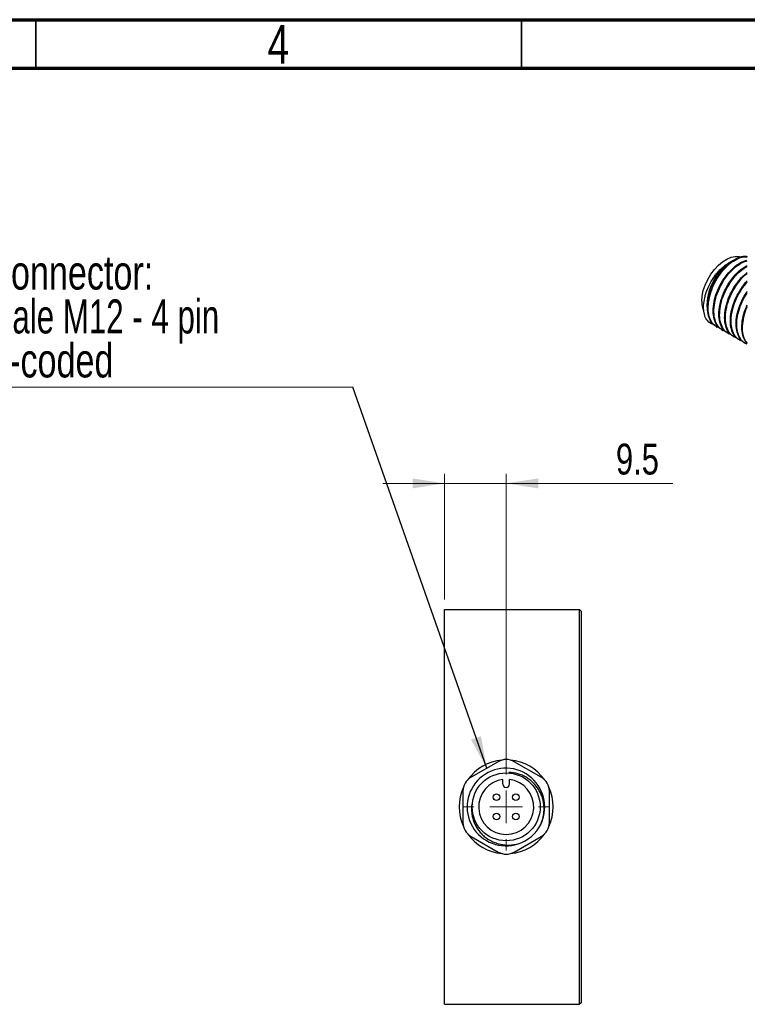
# Model space of a CAD drawing. Header units: millimetres. Extents: x 15 to 415, y 5 to 292.
# Tile 7 of 14: x 213 to 288, y 191 to 292. Entities that reach past the tile are written whole.
import ezdxf

# ---------------------------------------------------------------- set-up
doc = ezdxf.new("R2010")
doc.units = ezdxf.units.MM
doc.styles.add('SLDTEXTSTYLE0', font='TXT', dxfattribs={"width": 0.75})
doc.styles.add('SLDTEXTSTYLE1', font='TXT', dxfattribs={"width": 0.6875})
doc.dimstyles.new('SLDDIMSTYLE1', dxfattribs={"dimtxt": 3.175, "dimasz": 3.302, "dimexe": 0, "dimexo": 0.0625, "dimgap": 0.79375, "dimtad": 1, "dimdec": 1, "dimlfac": 1.5, "dimrnd": 1e-09, "dimzin": 12, "dimdsep": 46, "dimtxsty": 'SLDTEXTSTYLE0', "dimsah": 1, "dimcen": 0.09, "dimadec": 0, "dimazin": 3, "dimtfac": 1, "dimtdec": 1, "dimtmove": 0, "dimatfit": 0, "dimfxl": 1, "dimfrac": 2, "dimtolj": 1, "dimtzin": 12, "dimarcsym": 0})
doc.dimstyles.new('SLDDIMSTYLE2', dxfattribs={"dimtxt": 0.18, "dimasz": 3.302, "dimexe": 0, "dimexo": 0.0625, "dimgap": 0, "dimtad": 0, "dimtih": 1, "dimtoh": 1, "dimdec": 0, "dimrnd": 1e-09, "dimzin": 0, "dimdsep": 46, "dimtxsty": 'Standard', "dimsah": 1, "dimcen": 0.09, "dimadec": 0, "dimazin": 0, "dimtfac": 3.302, "dimtdec": 0, "dimtofl": 0, "dimtmove": 0, "dimatfit": 3, "dimfxl": 1, "dimfrac": 2, "dimtolj": 1, "dimtzin": 0, "dimarcsym": 0})

# ---------------------------------------------------------------- blocks, each defined once
blk = doc.blocks.new('_D_5')
at = {"color": 7, "linetype": 'Continuous', "lineweight": 0}
for p, q in [((257.07, 232.28), (257.07, 245.25)), ((263.41, 214.28), (263.41, 245.25)), ((257.07, 244.25), (250.72, 244.25)), ((263.41, 244.25), (257.07, 244.25)), ((263.41, 244.25), (280.56, 244.25))]:
    blk.add_line(p, q, dxfattribs=at)
at = {"color": 7, "linetype": 'Continuous', "lineweight": 18}
for points in [[(257.07, 244.25), (253.77, 244.76), (253.77, 243.74)], [(263.41, 244.25), (266.71, 243.74), (266.71, 244.76)]]:
    blk.add_solid(points, dxfattribs=at)
at = {"color": 7, "linetype": 'Continuous', "lineweight": 18, "insert": (274.7, 248.34), "char_height": 3.175, "attachment_point": 1, "style": 'SLDTEXTSTYLE0'}
blk.add_mtext('9.5', dxfattribs=at)
blk = doc.blocks.new('SW_NOTE_0_2')
at = {"color": 0, "linetype": 'Continuous', "lineweight": 0}
blk.add_line((-37.23, 0), (0, 0), dxfattribs=at)
at = {"color": 0, "linetype": 'Continuous', "lineweight": 0, "char_height": 3.5, "attachment_point": 1}
for s, insert, style in [('Connector:', (-37.72, 13.56), 'SLDTEXTSTYLE0'), ('Male M12 - 4 pin', (-37.72, 9.04), 'SLDTEXTSTYLE1'), ('A-coded', (-37.72, 4.51), 'SLDTEXTSTYLE0')]:
    blk.add_mtext(s, dxfattribs=dict(at, insert=insert, style=style))
blk = doc.blocks.new('SW_CENTERMARKSYMBOL_0')
at = {"color": 0, "linetype": 'Continuous', "lineweight": 18}
for p, q in [((0, 3.33), (0, 4.5)), ((0, 0), (0, 1.67)), ((-3.33, 0), (-4.5, 0)), ((0, 0), (-1.67, 0)), ((0, 0), (0, -1.67)), ((0, 0), (1.67, 0)), ((3.33, 0), (4.5, 0)), ((0, -3.33), (0, -4.5))]:
    blk.add_line(p, q, dxfattribs=at)

msp = doc.modelspace()

# ---------------------------------------------------------------- linework, layer by layer
at = {"color": 7, "linetype": 'Continuous', "lineweight": 70}
for p, q in [((15, 292), (415, 292)), ((20, 287), (410, 287))]:
    msp.add_line(p, q, dxfattribs=at)
at = {"color": 7, "linetype": 'Continuous', "lineweight": 35}
for p, q in [((215, 292), (215, 287)), ((215, 287), (215, 292)), ((265, 287), (265, 292))]:
    msp.add_line(p, q, dxfattribs=at)
at = {"color": 7, "linetype": 'Continuous', "lineweight": 25}
for p, q in [((285.0283, 260.3851), (285.1021, 260.3425)), ((285.6175, 260.0449), (285.6913, 260.0023)), ((286.2068, 259.7047), (286.2806, 259.6621)), ((286.7961, 259.3646), (286.8698, 259.322)), ((287.3853, 259.0244), (287.4591, 258.9818)), ((287.9746, 258.6842), (288.0483, 258.6416)), ((257.0745, 190.6085), (257.0745, 231.2751)), ((257.0745, 231.2751), (270.9479, 231.2751)), ((270.9479, 190.6085), (270.9479, 231.2751)), ((271.1145, 231.1085), (270.9479, 231.2751)), ((271.1145, 231.1085), (271.1145, 190.7751)), ((262.5745, 215.594), (259.7956, 213.9896)), ((267.0201, 213.9896), (264.2412, 215.594)), ((263.0745, 213.2751), (263.0745, 213.7555)), ((263.7412, 213.2751), (263.7412, 213.7555)), ((258.9623, 212.5462), (258.9623, 209.3374)), ((267.8535, 209.3374), (267.8535, 212.5462)), ((259.7956, 207.894), (262.5745, 206.2896)), ((264.2412, 206.2896), (267.0201, 207.894)), ((271.1145, 190.7751), (270.9479, 190.6085)), ((257.0745, 190.6085), (270.9479, 190.6085))]:
    msp.add_line(p, q, dxfattribs=at)
at = {"color": 7, "linetype": 'Continuous', "lineweight": 25, "flags": 128}
msp.add_lwpolyline([(283.5368, 263.0073), (283.5766, 263.5406), (283.6946, 264.1026), (283.8871, 264.6754), (284.1479, 265.2404), (284.4686, 265.7796), (284.8389, 266.2757), (285.2469, 266.7126), (285.6795, 267.0763), (286.1227, 267.3552), (286.5624, 267.5402), (286.9844, 267.6255), (287.3751, 267.6082), (287.5098, 267.5757)], dxfattribs=at)
at = {"color": 7, "linetype": 'Continuous', "lineweight": 25}
for centre, radius in [((263.4079, 210.9418), 3.5), ((262.4079, 211.9418), 0.3333), ((264.4079, 211.9418), 0.3333), ((262.4079, 209.9418), 0.3333), ((264.4079, 209.9418), 0.3333)]:
    msp.add_circle(centre, radius, dxfattribs=at)
for centre, radius, start, end in [((285.8431, 262.9377), 2.3074, 178.26999, 203.15955), ((263.4079, 210.9418), 4.8333, 95.421791, 144.578209), ((263.4079, 214.1506), 1.6667, 60, 120), ((263.4079, 210.9418), 4.8333, 35.421791, 84.578209), ((260.6289, 212.5462), 1.6667, 120, 180), ((263.379, 210.9261), 3.9942, 335.473099, 288.574195), ((266.1868, 212.5462), 1.6667, 0, 60), ((263.4079, 210.9418), 4.8333, 155.421791, 204.578209), ((263.4079, 210.9418), 2.8333, 96.756327, 83.243673), ((263.4079, 213.2751), 0.3333, 180, 0), ((263.4079, 210.9418), 4.8333, 335.421791, 24.578209), ((260.6289, 209.3374), 1.6667, 180, 240), ((263.4079, 210.9418), 4, 288.110478, 333.110479), ((266.1868, 209.3374), 1.6667, 300, 0), ((263.4079, 210.9418), 4.8333, 215.421791, 264.578209), ((263.4079, 210.9418), 4.8333, 275.421791, 324.578209), ((263.4079, 207.733), 1.6667, 240, 300)]:
    msp.add_arc(centre, radius, start, end, dxfattribs=at)
for points, knots in [([(283.9605, 261.2304), (283.8726, 261.4128), (283.8095, 261.6174), (283.7516, 261.9572), (283.7385, 262.0763), (283.7253, 262.3206), (283.7251, 262.4463), (283.7434, 262.8341), (283.7829, 263.1093), (283.8792, 263.524), (283.9175, 263.6633), (284.0066, 263.9443), (284.0578, 264.0868), (284.2279, 264.5095), (284.3621, 264.7841), (284.5943, 265.1852), (284.6773, 265.3177), (284.8499, 265.5713), (284.9398, 265.6933), (285.1269, 265.9279), (285.224, 266.0405), (285.4256, 266.256), (285.5297, 266.3583), (285.8438, 266.6415), (286.0584, 266.8023), (286.2786, 266.9341)], [0, 0, 0, 0, 0.125, 0.125, 0.1875, 0.1875, 0.25, 0.25, 0.375, 0.375, 0.4375, 0.4375, 0.5, 0.5, 0.625, 0.625, 0.6875, 0.6875, 0.75, 0.75, 0.8125, 0.8125, 0.875, 0.875, 1, 1, 1, 1]), ([(284.1492, 262.2866), (284.1451, 262.301), (284.0794, 262.5337), (284.1067, 262.9223), (284.1722, 263.4809), (284.2841, 263.9809), (284.5262, 264.677), (284.9121, 265.4377), (285.4532, 266.1928), (285.9315, 266.6735), (286.2119, 266.884), (286.2786, 266.9341)], [0, 0, 0, 0, 0.01071852, 0.17270766, 0.22473946, 0.34026053, 0.45543472, 0.61753153, 0.78245615, 0.94824858, 1, 1, 1, 1]), ([(285.0454, 260.4141), (284.9414, 260.4684), (284.6466, 260.6227), (284.328, 261.1359), (284.118, 261.8866), (284.1145, 262.7863), (284.304, 263.7623), (284.6779, 264.7494), (285.2072, 265.6782), (285.8497, 266.4867), (286.5641, 267.1211), (287.291, 267.5199), (287.8634, 267.6901), (288.1423, 267.6306), (288.2226, 267.6135)], [0, 0, 0, 0, 0.05008597, 0.14202071, 0.23371223, 0.32363015, 0.4156142, 0.5072343, 0.59717827, 0.68920718, 0.78075152, 0.87073018, 0.96279949, 1, 1, 1, 1]), ([(285.3248, 260.2719), (285.2003, 260.3172), (284.8726, 260.4363), (284.499, 260.9022), (284.232, 261.6018), (284.169, 262.4661), (284.3012, 263.4255), (284.6227, 264.417), (285.11, 265.3695), (285.7232, 266.2202), (286.4212, 266.9119), (287.1501, 267.3824), (287.7727, 267.6193), (288.1013, 267.5883), (288.2226, 267.5768)], [0, 0, 0, 0, 0.05478593, 0.14422384, 0.23436859, 0.32247406, 0.41199444, 0.50210392, 0.59016722, 0.67976587, 0.76983569, 0.85786526, 0.94753795, 1, 1, 1, 1]), ([(285.6346, 260.0739), (285.5307, 260.1283), (285.2359, 260.2825), (284.9173, 260.7958), (284.7072, 261.5465), (284.7038, 262.4461), (284.8932, 263.422), (285.2672, 264.4095), (285.7963, 265.3372), (286.4399, 266.1496), (287.1502, 266.7693), (287.7558, 267.1394), (288.0835, 267.2016), (288.1875, 267.2213)], [0, 0, 0, 0, 0.05488721, 0.1556348, 0.25611587, 0.35465331, 0.45545494, 0.55585774, 0.65442374, 0.75527453, 0.8555943, 0.95419831, 1, 1, 1, 1]), ([(285.914, 259.9317), (285.7896, 259.977), (285.4619, 260.0962), (285.0882, 260.562), (284.8212, 261.2616), (284.7582, 262.126), (284.8905, 263.0852), (285.212, 264.077), (285.6991, 265.0288), (286.3129, 265.8821), (287.0086, 266.5639), (287.6703, 267.0185), (288.0611, 267.1279), (288.2226, 267.1731)], [0, 0, 0, 0, 0.05955747, 0.15678489, 0.25478072, 0.35055967, 0.44787675, 0.54583424, 0.64156734, 0.73896951, 0.83688388, 0.93258031, 1, 1, 1, 1]), ([(286.2239, 259.7337), (286.1199, 259.7881), (285.8251, 259.9423), (285.5065, 260.4556), (285.2965, 261.2063), (285.293, 262.1059), (285.4825, 263.082), (285.8564, 264.0687), (286.3858, 264.9992), (287.0282, 265.8012), (287.664, 266.3867), (288.0644, 266.5908), (288.2226, 266.6714)], [0, 0, 0, 0, 0.05958865, 0.1689659, 0.27805381, 0.3850316, 0.49446752, 0.60347045, 0.71047925, 0.81996854, 0.92888134, 1, 1, 1, 1]), ([(286.2786, 266.9341), (286.3777, 267.0032), (286.5153, 267.099), (286.6486, 267.1389), (286.6859, 267.15)], [0, 0, 0, 0, 0.72035534, 1, 1, 1, 1]), ([(286.5033, 259.5916), (286.3788, 259.6368), (286.0511, 259.756), (285.6775, 260.2219), (285.4105, 260.9214), (285.3475, 261.7858), (285.4797, 262.7452), (285.8012, 263.7364), (286.2885, 264.6901), (286.9017, 265.5365), (287.5671, 266.2111), (288.0172, 266.479), (288.2226, 266.6012)], [0, 0, 0, 0, 0.06480357, 0.17059524, 0.27722301, 0.38143862, 0.48732786, 0.5939139, 0.69807962, 0.80406144, 0.91060057, 1, 1, 1, 1]), ([(286.8131, 259.3936), (286.7092, 259.4479), (286.4144, 259.6021), (286.0958, 260.1154), (285.8858, 260.8661), (285.8823, 261.7659), (286.0718, 262.7415), (286.4455, 263.73), (286.9755, 264.6539), (287.5807, 265.4355), (288.0221, 265.7977), (288.2226, 265.9622)], [0, 0, 0, 0, 0.06540323, 0.18545338, 0.30518593, 0.42260248, 0.54271702, 0.66235631, 0.77980688, 0.89998, 1, 1, 1, 1]), ([(287.0925, 259.2514), (286.9681, 259.2967), (286.6404, 259.4158), (286.2667, 259.8817), (285.9997, 260.5813), (285.9367, 261.4456), (286.069, 262.4052), (286.3906, 263.3954), (286.8774, 264.3531), (287.4923, 265.1843), (287.9639, 265.7054), (288.2149, 265.8691), (288.2226, 265.8741)], [0, 0, 0, 0, 0.07090397, 0.18665452, 0.30331988, 0.417346, 0.5332033, 0.649823, 0.76379454, 0.87975314, 0.99632152, 1, 1, 1, 1]), ([(287.4024, 259.0534), (287.2984, 259.1078), (287.0037, 259.262), (286.685, 259.7753), (286.475, 260.5259), (286.4715, 261.4259), (286.6613, 262.4005), (287.0338, 263.3927), (287.5682, 264.3028), (287.9838, 264.889), (288.2217, 265.0995), (288.2226, 265.1003)], [0, 0, 0, 0, 0.07263701, 0.20596503, 0.33894034, 0.46934349, 0.60274302, 0.73561476, 0.86605569, 0.99952028, 1, 1, 1, 1]), ([(287.6818, 258.9112), (287.5573, 258.9565), (287.2296, 259.0756), (286.856, 259.5415), (286.589, 260.241), (286.5259, 261.1057), (286.6585, 262.064), (286.9787, 263.0591), (287.4705, 263.9988), (287.9034, 264.6517), (288.1791, 264.9174), (288.2226, 264.9593)], [0, 0, 0, 0, 0.078657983, 0.20706695, 0.336490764, 0.462986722, 0.591514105, 0.720887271, 0.847322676, 0.975962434, 1, 1, 1, 1]), ([(287.9916, 258.7132), (287.8877, 258.7676), (287.5929, 258.9218), (287.2743, 259.435), (287.0641, 260.186), (287.0613, 261.0848), (287.2484, 262.064), (287.6308, 263.0392), (287.9757, 263.7126), (288.2042, 263.9968), (288.2226, 264.0195)], [0, 0, 0, 0, 0.08278371, 0.23473641, 0.38628712, 0.53490635, 0.68694055, 0.83837321, 0.98703551, 1, 1, 1, 1]), ([(288.2226, 258.5926), (288.1152, 258.6324), (287.8053, 258.7471), (287.4459, 259.2024), (287.178, 259.9008), (287.1157, 260.7649), (287.246, 261.7263), (287.5746, 262.7098), (287.9191, 263.4435), (288.1722, 263.7849), (288.2226, 263.8529)], [0, 0, 0, 0, 0.0783809, 0.22629794, 0.37538401, 0.52109741, 0.66915086, 0.81817858, 0.96382224, 1, 1, 1, 1]), ([(288.2226, 258.6411), (288.1018, 258.7897), (287.8392, 259.1129), (287.6568, 259.8514), (287.6511, 260.743), (287.8284, 261.7072), (288.0937, 262.3441), (288.2226, 262.6534)], [0, 0, 0, 0, 0.17800562, 0.38711815, 0.59218579, 0.80196544, 1, 1, 1, 1]), ([(288.2226, 258.7061), (288.1666, 258.7636), (287.9564, 258.9796), (287.7759, 259.5711), (287.6997, 260.4233), (287.8477, 261.3811), (288.0365, 262.0824), (288.2112, 262.4209), (288.2226, 262.4429)], [0, 0, 0, 0, 0.08237119, 0.3095396, 0.53156896, 0.75716393, 0.98424344, 1, 1, 1, 1]), ([(284.7355, 260.6121), (284.61, 260.6562), (284.2926, 260.7677), (284.0856, 261.0561), (283.9605, 261.2304)], [0, 0, 0, 0, 0.39550416, 1, 1, 1, 1]), ([(266.9754, 209.1327), (267.0997, 209.4182), (267.1888, 209.7133), (267.2708, 210.1704), (267.2893, 210.3255), (267.3079, 210.634), (267.3082, 210.7881), (267.2823, 211.2501), (267.2265, 211.5593), (267.0904, 211.9991), (267.0362, 212.1426), (266.9102, 212.4236), (266.8377, 212.562), (266.5972, 212.9595), (266.4075, 213.2009), (266.0791, 213.528), (265.9616, 213.6315), (265.7176, 213.82), (265.5904, 213.9058), (265.3258, 214.0609), (265.1885, 214.1301), (264.9033, 214.2515), (264.7562, 214.3032), (264.312, 214.428), (264.0084, 214.4732), (263.697, 214.4789)], [0, 0, 0, 0, 0.125, 0.125, 0.1875, 0.1875, 0.25, 0.25, 0.375, 0.375, 0.4375, 0.4375, 0.5, 0.5, 0.625, 0.625, 0.6875, 0.6875, 0.75, 0.75, 0.8125, 0.8125, 0.875, 0.875, 1, 1, 1, 1]), ([(259.8707, 211.2309), (259.8256, 210.921), (259.8225, 210.6115), (259.8757, 210.1482), (259.9036, 209.9934), (259.9781, 209.6922), (260.0248, 209.5446), (260.1367, 209.2558), (260.2024, 209.1138), (260.3514, 208.8397), (260.4339, 208.7086), (260.6145, 208.4583), (260.7127, 208.339), (260.9245, 208.112), (261.0386, 208.0038), (261.3952, 207.7047), (261.654, 207.5361), (262.0743, 207.3301), (262.2185, 207.2702), (262.5106, 207.1689), (262.6591, 207.1273), (263.1121, 207.0293), (263.4269, 207.0011), (264.0433, 207.0173), (264.3488, 207.0603), (264.6513, 207.14)], [0, 0, 0, 0, 0.125, 0.125, 0.1875, 0.1875, 0.25, 0.25, 0.3125, 0.3125, 0.375, 0.375, 0.4375, 0.4375, 0.5, 0.5, 0.625, 0.625, 0.6875, 0.6875, 0.75, 0.75, 0.875, 0.875, 1, 1, 1, 1])]:
    msp.add_open_spline(points, degree=3, knots=knots, dxfattribs=at)

# ---------------------------------------------------------------- block references
at = {"color": 7, "linetype": 'Continuous', "lineweight": 0}
for name, p in [('SW_NOTE_0_2', (247.6297, 254.1509)), ('SW_CENTERMARKSYMBOL_0', (263.4079, 210.9418))]:
    msp.add_blockref(name, p, dxfattribs=at)

# ---------------------------------------------------------------- texts
at = {"color": 7, "linetype": 'Continuous', "lineweight": 0, "insert": (239.96, 291.4544), "char_height": 3.9688, "attachment_point": 2, "style": 'SLDTEXTSTYLE0'}
msp.add_mtext('4', dxfattribs=at)

# ---------------------------------------------------------------- dimensions: what is measured, and where the dimension line sits
at = {"color": 7, "linetype": 'Continuous', "lineweight": 18}
dim = msp.add_linear_dim(base=(257.0745, 244.248), p1=(263.4079, 213.2751), p2=(257.0745, 231.2751), dimstyle='SLDDIMSTYLE1', dxfattribs=at)
dim.commit()
dim.dimension.update_dxf_attribs({"geometry": '_D_5', "text_midpoint": (277.6311, 244.248), "dimtype": 160})

# ---------------------------------------------------------------- leaders
at = {"color": 7, "linetype": 'Continuous', "lineweight": 0}
msp.add_leader([(261.4007, 214.9163), (247.6297, 254.1509)], dimstyle='SLDDIMSTYLE2', dxfattribs=at)

doc.saveas('drawing.dxf')
